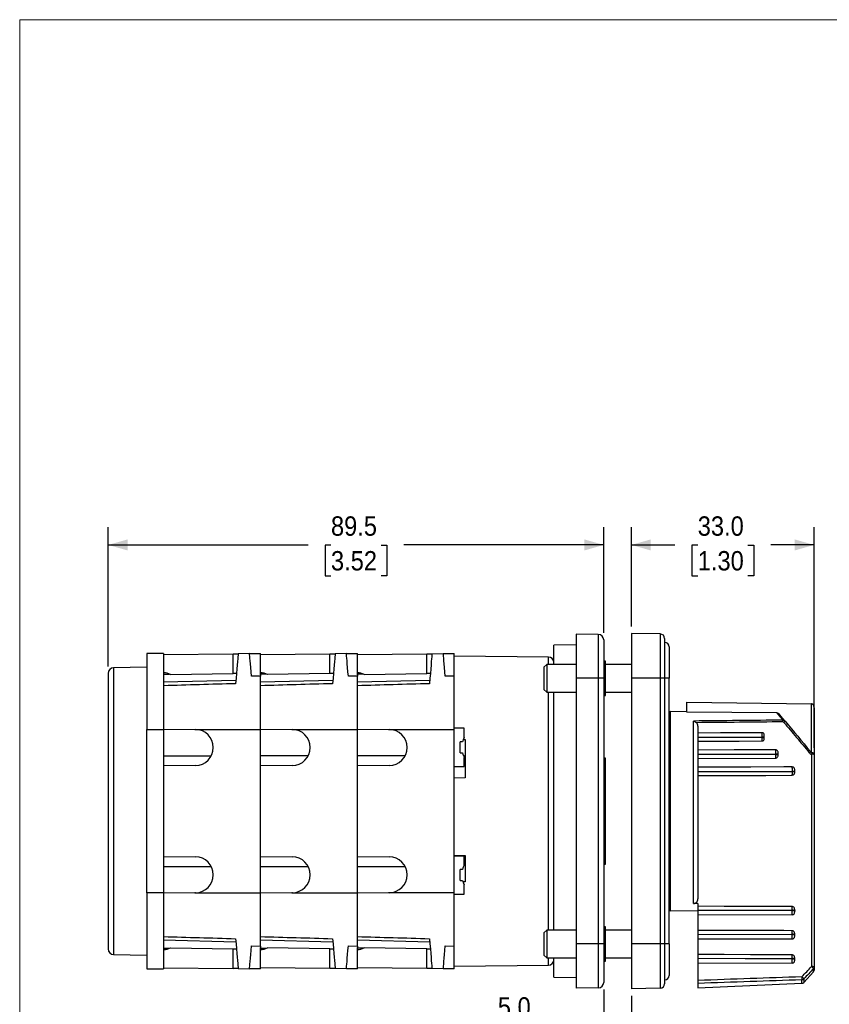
# Model space of a CAD drawing. Header units: millimetres. Extents: x 0 to 432, y 0 to 279.
# Tile 2 of 9: x 0 to 146, y 102 to 279. Entities that reach past the tile are written whole.
import ezdxf

# ---------------------------------------------------------------- set-up
doc = ezdxf.new("R2010")
doc.units = ezdxf.units.MM
doc.linetypes.add('SLD-Solid', pattern=[0])
doc.layers.add('DIMENSIONS', color=140, linetype='SLD-Solid', lineweight=25)
doc.layers.add('SLD-DEFPOINTS', color=7, linetype='Continuous')
doc.styles.add('SLDTEXTSTYLE0', font='GOTHIC.TTF', dxfattribs={"width": 0.913})
doc.dimstyles.new('SLDDIMSTYLE0', dxfattribs={"dimtxt": 3.5, "dimasz": 3.5, "dimexe": 0, "dimexo": 0.0625, "dimgap": 0.875, "dimtad": 0, "dimtih": 1, "dimtoh": 1, "dimdec": 1, "dimrnd": 1e-09, "dimzin": 4, "dimdsep": 46, "dimtxsty": 'SLDTEXTSTYLE0', "dimsah": 1, "dimcen": 0.09, "dimadec": 0, "dimazin": 1, "dimtfac": 1, "dimtdec": 1, "dimtofl": 0, "dimtmove": 0, "dimatfit": 3, "dimfxl": 0, "dimfrac": 2, "dimtolj": 1, "dimtzin": 12, "dimarcsym": 0})
doc.dimstyles.new('SLDDIMSTYLE3', dxfattribs={"dimtxt": 3.5, "dimasz": 3.5, "dimexe": 0, "dimexo": 0.0625, "dimgap": 0.875, "dimtad": 0, "dimtih": 1, "dimtoh": 1, "dimdec": 1, "dimrnd": 1e-09, "dimzin": 12, "dimdsep": 46, "dimtxsty": 'SLDTEXTSTYLE0', "dimsah": 1, "dimcen": 0.09, "dimadec": 0, "dimazin": 3, "dimtfac": 1, "dimtdec": 1, "dimtofl": 0, "dimtmove": 0, "dimatfit": 3, "dimfxl": 0, "dimfrac": 2, "dimtolj": 1, "dimtzin": 12, "dimarcsym": 0})
doc.dimstyles.new('SLDDIMSTYLE4', dxfattribs={"dimtxt": 3.5, "dimasz": 3.5, "dimexe": 0, "dimexo": 0.0625, "dimgap": 0.875, "dimtad": 0, "dimtih": 1, "dimtoh": 1, "dimdec": 1, "dimrnd": 1e-09, "dimzin": 4, "dimdsep": 46, "dimtxsty": 'SLDTEXTSTYLE0', "dimsah": 1, "dimcen": 0.09, "dimadec": 0, "dimazin": 1, "dimtfac": 1, "dimtdec": 1, "dimtmove": 0, "dimatfit": 0, "dimfxl": 0, "dimfrac": 2, "dimtolj": 1, "dimtzin": 12, "dimarcsym": 0})

# ---------------------------------------------------------------- blocks, each defined once
blk = doc.blocks.new('Block2')
at = {"color": 7, "linetype": 'SLD-Solid', "lineweight": 18}
for q in [(431.8, 279.4), (0, 0)]:
    blk.add_line((0, 279.4), q, dxfattribs=at)
blk = doc.blocks.new('_D_4')
at = {"layer": 'DIMENSIONS'}
for p, q in [((15.99, 162.56), (15.99, 187.68)), ((105.49, 168.6), (105.49, 187.68)), ((15.99, 184.5), (52.08, 184.5)), ((56.22, 184.48), (55.15, 184.48)), ((55.15, 184.48), (55.15, 178.92)), ((65.27, 184.48), (66.33, 184.48)), ((66.33, 184.48), (66.33, 178.92)), ((105.49, 184.5), (69.4, 184.5)), ((55.15, 178.92), (56.22, 178.92)), ((66.33, 178.92), (65.27, 178.92))]:
    blk.add_line(p, q, dxfattribs=at)
for points in [[(15.99, 184.5), (19.49, 183.5), (19.49, 185.5)], [(105.49, 184.5), (101.99, 185.5), (101.99, 183.5)]]:
    blk.add_solid(points, dxfattribs=at)
at = {"layer": 'DIMENSIONS', "char_height": 3.5, "attachment_point": 1, "style": 'SLDTEXTSTYLE0'}
for s, insert in [('89.5', (56.22, 189.66)), ('3.52', (56.22, 183.39))]:
    blk.add_mtext(s, dxfattribs=dict(at, insert=insert))
blk = doc.blocks.new('_D_5')
at = {"layer": 'DIMENSIONS'}
for p, q in [((110.49, 169.77), (110.49, 187.68)), ((143.49, 147.86), (143.49, 187.68)), ((110.49, 184.5), (118.33, 184.5)), ((122.47, 184.48), (121.4, 184.48)), ((121.4, 184.48), (121.4, 178.92)), ((131.52, 184.48), (132.58, 184.48)), ((132.58, 184.48), (132.58, 178.92)), ((143.49, 184.5), (135.65, 184.5)), ((121.4, 178.92), (122.47, 178.92)), ((132.58, 178.92), (131.52, 178.92))]:
    blk.add_line(p, q, dxfattribs=at)
for points in [[(110.49, 184.5), (113.99, 183.5), (113.99, 185.5)], [(143.49, 184.5), (139.99, 185.5), (139.99, 183.5)]]:
    blk.add_solid(points, dxfattribs=at)
at = {"layer": 'DIMENSIONS', "char_height": 3.5, "attachment_point": 1, "style": 'SLDTEXTSTYLE0'}
for s, insert in [('33.0', (122.47, 189.66)), ('1.30', (122.47, 183.39))]:
    blk.add_mtext(s, dxfattribs=dict(at, insert=insert))
blk = doc.blocks.new('_D_6')
at = {"layer": 'DIMENSIONS'}
for p, q in [((105.49, 104.2), (105.49, 91.12)), ((110.49, 103.02), (110.49, 91.12)), ((85.07, 97.59), (84, 97.59)), ((84, 97.59), (84, 92.03)), ((94.12, 97.59), (95.19, 97.59)), ((95.19, 97.59), (95.19, 92.03)), ((105.49, 94.29), (96.96, 94.29)), ((110.49, 94.29), (117.49, 94.29)), ((84, 92.03), (85.07, 92.03)), ((95.19, 92.03), (94.12, 92.03))]:
    blk.add_line(p, q, dxfattribs=at)
for points in [[(105.49, 94.29), (101.99, 95.29), (101.99, 93.29)], [(110.49, 94.29), (113.99, 93.29), (113.99, 95.29)]]:
    blk.add_solid(points, dxfattribs=at)
at = {"layer": 'DIMENSIONS', "char_height": 3.5, "attachment_point": 1, "style": 'SLDTEXTSTYLE0'}
for s, insert in [('5.0', (86.36, 102.77)), ('0.20', (85.07, 96.5)), ('MAX', (84.3, 90.24))]:
    blk.add_mtext(s, dxfattribs=dict(at, insert=insert))

msp = doc.modelspace()

# ---------------------------------------------------------------- linework, layer by layer
at = {"color": 7, "linetype": 'SLD-Solid', "lineweight": 18}
for p, q in [((0, 0), (0, 279.4)), ((0, 279.4), (431.8, 279.4))]:
    msp.add_line(p, q, dxfattribs=at)
for p, q in [((100.49, 168.4), (100.49, 160.4)), ((104.51, 168.33), (100.49, 168.4)), ((104.51, 168.33), (104.51, 160.4)), ((115.71, 168.41), (110.49, 168.5)), ((110.49, 168.5), (110.49, 160.4)), ((115.71, 168.41), (115.71, 160.4)), ((100.49, 166.47), (96.49, 166.4)), ((96.49, 162.9), (96.49, 166.4)), ((22.99, 164.9), (22.99, 151.15)), ((25.99, 164.9), (22.99, 164.9)), ((25.99, 164.9), (25.99, 151.15)), ((25.99, 164.7), (38.54, 164.81)), ((38.54, 164.81), (39.48, 164.83)), ((38.54, 161.25), (38.54, 164.81)), ((41.5, 164.86), (39.48, 164.83)), ((41.5, 164.86), (43.49, 164.9)), ((43.49, 161.03), (43.49, 164.9)), ((43.49, 164.7), (56.04, 164.81)), ((56.04, 164.81), (56.98, 164.83)), ((56.04, 161.25), (56.04, 164.81)), ((59, 164.86), (56.98, 164.83)), ((59, 164.86), (60.99, 164.9)), ((60.99, 161.03), (60.99, 164.9)), ((60.99, 164.7), (73.54, 164.81)), ((73.54, 164.81), (74.48, 164.83)), ((73.54, 161.25), (73.54, 164.81)), ((74.48, 164.83), (76.5, 164.86)), ((76.5, 164.86), (78.49, 164.9)), ((78.49, 160.77), (78.49, 164.9)), ((95.5, 164.25), (78.49, 164.4)), ((95.5, 162.9), (95.5, 164.25)), ((22.99, 162.4), (16.97, 162.29)), ((16.97, 162.29), (16.97, 110.5)), ((95.19, 162.9), (94.69, 162.4)), ((94.69, 162.4), (94.69, 160.4)), ((100.49, 162.9), (95.19, 162.9)), ((95.19, 162.9), (95.19, 157.9)), ((105.79, 163.5), (105.49, 163.5)), ((105.79, 157.3), (105.79, 163.5)), ((110.49, 162.9), (105.79, 162.9)), ((25.99, 161.14), (27.07, 161.16)), ((27.24, 161.07), (38.54, 161.25)), ((39.16, 161.26), (38.54, 161.25)), ((43.49, 160.77), (41.86, 160.76)), ((44.57, 161.16), (43.49, 161.14)), ((43.49, 161.03), (43.49, 160.77)), ((43.49, 151.15), (43.49, 160.77)), ((56.04, 161.25), (44.74, 161.07)), ((56.66, 161.26), (56.04, 161.25)), ((60.99, 160.77), (59.36, 160.76)), ((62.07, 161.16), (60.99, 161.14)), ((60.99, 161.03), (60.99, 160.77)), ((60.99, 151.15), (60.99, 160.77)), ((62.24, 161.07), (73.54, 161.25)), ((74.16, 161.26), (73.54, 161.25)), ((78.49, 160.77), (76.86, 160.76)), ((78.49, 151.15), (78.49, 160.77)), ((94.69, 160.4), (94.69, 158.4)), ((104.51, 160.4), (100.49, 160.4)), ((100.49, 160.4), (100.49, 112.4)), ((104.51, 160.4), (104.51, 112.4)), ((105.49, 160.4), (104.51, 160.4)), ((105.49, 160.4), (105.49, 112.4)), ((115.71, 160.4), (110.49, 160.4)), ((110.49, 160.4), (110.49, 112.4)), ((115.71, 160.4), (115.71, 112.4)), ((116.49, 160.4), (115.71, 160.4)), ((117.29, 160.4), (116.49, 160.4)), ((116.49, 160.4), (116.49, 112.4)), ((117.29, 112.4), (117.29, 160.4)), ((39.05, 160.03), (25.99, 159.68)), ((56.55, 160.03), (43.49, 159.68)), ((74.05, 160.03), (60.99, 159.68)), ((94.69, 158.4), (95.19, 157.9)), ((95.19, 157.9), (100.49, 157.9)), ((95.5, 114.9), (95.5, 157.9)), ((96.49, 114.9), (96.49, 157.9)), ((105.49, 157.29), (105.79, 157.3)), ((105.79, 157.9), (110.49, 157.9)), ((120.49, 154.3), (120.49, 156.1)), ((120.49, 156.1), (143, 155.81)), ((143, 146.99), (143, 155.81)), ((120.49, 154.37), (117.49, 154.4)), ((117.49, 154.4), (117.49, 118.4)), ((136.75, 154.17), (120.49, 154.3)), ((80.29, 151.37), (78.49, 151.38)), ((80.29, 149.73), (80.29, 151.37)), ((121.7, 119.69), (121.7, 152.68)), ((22.99, 151.15), (25.99, 151.15)), ((22.99, 121.65), (22.99, 151.15)), ((25.99, 151.2), (31.63, 151.15)), ((25.99, 151.15), (25.99, 121.65)), ((31.63, 151.15), (43.49, 151.15)), ((31.63, 151.15), (31.75, 151.15)), ((43.49, 151.2), (49.13, 151.15)), ((43.49, 121.65), (43.49, 151.15)), ((49.13, 151.15), (60.99, 151.15)), ((49.13, 151.15), (49.25, 151.15)), ((60.99, 151.2), (66.63, 151.15)), ((60.99, 121.65), (60.99, 151.15)), ((66.63, 151.15), (78.49, 151.15)), ((66.63, 151.15), (66.75, 151.15)), ((78.49, 121.65), (78.49, 151.15)), ((122.49, 149.78), (134.11, 149.84)), ((134.11, 149.69), (122.49, 149.63)), ((134.11, 149.69), (134.11, 149.84)), ((134.49, 149.74), (134.49, 149.89)), ((80.01, 148.92), (79.54, 148.92)), ((79.54, 146.92), (79.54, 148.92)), ((80.17, 149.37), (80.49, 149.36)), ((80.49, 149.36), (80.49, 142.4)), ((25.99, 146.4), (34.6, 146.4)), ((52.1, 146.4), (43.49, 146.4)), ((69.6, 146.4), (60.99, 146.4)), ((79.54, 146.92), (80.01, 146.91)), ((80.29, 144.47), (80.29, 146.11)), ((105.79, 145.95), (105.49, 145.95)), ((105.79, 144.9), (105.79, 145.95)), ((122.49, 146.68), (136.56, 146.75)), ((136.56, 146.61), (122.49, 146.55)), ((122.49, 145.92), (136.55, 145.99)), ((136.56, 146.61), (136.56, 146.75)), ((136.99, 146.66), (136.99, 146.79)), ((143.01, 146.64), (143.01, 108.33)), ((31.75, 144.65), (25.99, 144.6)), ((49.25, 144.65), (43.49, 144.6)), ((66.75, 144.65), (60.99, 144.6)), ((78.49, 144.45), (80.29, 144.47)), ((105.79, 144.9), (105.49, 144.9)), ((105.79, 131.95), (105.79, 144.9)), ((80.49, 142.4), (78.49, 142.38)), ((122.49, 143.58), (139.56, 143.65)), ((139.56, 143.53), (122.49, 143.47)), ((139.56, 143.53), (139.56, 143.65)), ((139.99, 143.57), (139.99, 143.69)), ((105.79, 131.95), (105.49, 131.95)), ((105.79, 126.85), (105.79, 131.95)), ((25.99, 128.2), (31.75, 128.15)), ((43.49, 128.2), (49.25, 128.15)), ((60.99, 128.2), (66.75, 128.15)), ((78.49, 128.38), (80.49, 128.36)), ((78.49, 128.34), (80.29, 128.33)), ((80.29, 126.69), (80.29, 128.33)), ((80.29, 128.18), (80.49, 128.18)), ((80.49, 128.36), (80.49, 123.63)), ((25.99, 126.4), (34.6, 126.4)), ((43.49, 126.4), (52.1, 126.4)), ((60.99, 126.4), (69.6, 126.4)), ((105.49, 126.84), (105.79, 126.85)), ((80.01, 125.88), (79.54, 125.88)), ((79.54, 123.88), (79.54, 125.88)), ((79.54, 123.88), (80.01, 123.88)), ((80.49, 123.63), (80.1, 123.62)), ((80.29, 121.43), (80.29, 123.07)), ((25.99, 121.65), (22.99, 121.65)), ((22.99, 121.65), (22.99, 107.9)), ((31.63, 121.65), (25.99, 121.6)), ((25.99, 121.65), (25.99, 107.9)), ((31.63, 121.65), (43.49, 121.65)), ((31.75, 121.65), (31.63, 121.65)), ((43.49, 112.03), (43.49, 121.65)), ((49.13, 121.65), (43.49, 121.6)), ((49.13, 121.65), (60.99, 121.65)), ((49.25, 121.65), (49.13, 121.65)), ((60.99, 112.03), (60.99, 121.65)), ((66.63, 121.65), (60.99, 121.6)), ((78.49, 121.65), (66.63, 121.65)), ((66.75, 121.65), (66.63, 121.65)), ((78.49, 112.03), (78.49, 121.65)), ((78.49, 121.41), (80.29, 121.43)), ((122.49, 119.69), (121.7, 119.69)), ((122.49, 119.69), (122.49, 119.21)), ((117.49, 118.4), (122.49, 118.44)), ((122.49, 118.54), (139.51, 118.5)), ((122.49, 118.54), (122.49, 118.44)), ((139.51, 118.4), (122.49, 118.44)), ((122.49, 117.71), (122.49, 114.86)), ((122.49, 117.71), (139.5, 117.67)), ((139.51, 118.4), (139.51, 118.5)), ((139.99, 118.47), (139.99, 118.38)), ((95.19, 114.9), (94.69, 114.4)), ((94.69, 114.4), (94.69, 112.4)), ((100.49, 114.9), (95.19, 114.9)), ((95.19, 114.9), (95.19, 109.9)), ((105.79, 115.5), (105.49, 115.5)), ((105.79, 109.3), (105.79, 115.5)), ((110.49, 114.9), (105.79, 114.9)), ((122.49, 114.19), (139.51, 114.14)), ((122.49, 114.19), (122.49, 114.1)), ((139.51, 114.05), (122.49, 114.1)), ((139.51, 114.05), (139.51, 114.14)), ((139.99, 114.01), (139.99, 114.1)), ((25.99, 113.12), (39.05, 112.77)), ((43.49, 113.12), (56.55, 112.77)), ((60.99, 113.12), (74.05, 112.77)), ((94.69, 112.4), (94.69, 110.4)), ((104.51, 112.4), (100.49, 112.4)), ((100.49, 112.4), (100.49, 104.4)), ((104.51, 112.4), (104.51, 104.47)), ((105.49, 112.4), (104.51, 112.4)), ((115.71, 112.4), (110.49, 112.4)), ((110.49, 112.4), (110.49, 104.29)), ((115.71, 112.4), (115.71, 104.39)), ((116.49, 112.4), (115.71, 112.4)), ((117.29, 112.4), (116.49, 112.4)), ((122.49, 113.36), (122.49, 110.5)), ((122.49, 113.36), (139.5, 113.31)), ((16.97, 110.5), (22.99, 110.4)), ((25.99, 111.66), (27.07, 111.64)), ((27.24, 111.73), (38.54, 111.54)), ((38.54, 111.54), (39.16, 111.53)), ((38.54, 107.99), (38.54, 111.54)), ((41.86, 112.04), (43.49, 112.03)), ((43.49, 112.03), (43.49, 111.77)), ((43.49, 107.9), (43.49, 111.77)), ((43.49, 111.66), (44.57, 111.64)), ((56.04, 111.54), (44.74, 111.73)), ((56.04, 111.54), (56.66, 111.53)), ((56.04, 107.99), (56.04, 111.54)), ((59.36, 112.04), (60.99, 112.03)), ((60.99, 112.03), (60.99, 111.77)), ((60.99, 107.9), (60.99, 111.77)), ((62.07, 111.64), (60.99, 111.66)), ((73.54, 111.54), (62.24, 111.73)), ((73.54, 111.54), (74.16, 111.53)), ((73.54, 107.99), (73.54, 111.54)), ((76.86, 112.04), (78.49, 112.03)), ((78.49, 107.9), (78.49, 112.03)), ((94.69, 110.4), (95.19, 109.9)), ((78.49, 108.4), (95.5, 108.55)), ((95.19, 109.9), (100.49, 109.9)), ((95.5, 108.55), (95.5, 109.9)), ((96.49, 106.4), (96.49, 109.9)), ((105.49, 109.29), (105.79, 109.3)), ((105.79, 109.9), (110.49, 109.9)), ((122.49, 109.84), (139.51, 109.78)), ((122.49, 109.84), (122.49, 109.75)), ((139.51, 109.68), (122.49, 109.75)), ((122.49, 109), (122.49, 105.81)), ((122.49, 109), (139.5, 108.94)), ((139.51, 109.68), (139.51, 109.78)), ((139.99, 109.64), (139.99, 109.73)), ((22.99, 107.9), (25.99, 107.9)), ((25.99, 108.09), (38.54, 107.99)), ((39.48, 107.97), (38.54, 107.99)), ((39.48, 107.97), (41.5, 107.93)), ((43.49, 107.9), (41.5, 107.93)), ((56.04, 107.99), (43.49, 108.09)), ((56.98, 107.97), (56.04, 107.99)), ((59, 107.93), (56.98, 107.97)), ((60.99, 107.9), (59, 107.93)), ((73.54, 107.99), (60.99, 108.09)), ((74.48, 107.97), (73.54, 107.99)), ((76.5, 107.93), (74.48, 107.97)), ((78.49, 107.9), (76.5, 107.93)), ((141.63, 105.46), (143.36, 107.35)), ((143.36, 107.35), (143.36, 107.96)), ((96.49, 106.4), (100.49, 106.33)), ((122.49, 104.48), (141.29, 105.3)), ((122.49, 105.28), (122.49, 104.48)), ((141.29, 105.3), (141.29, 105.92)), ((141.63, 106.08), (141.63, 105.46)), ((104.51, 104.47), (100.49, 104.4)), ((115.71, 104.39), (110.49, 104.29))]:
    msp.add_line(p, q)
at = {"flags": 128}
for points in [[(39.48, 164.83), (39.47, 164.77), (39.46, 164.6), (39.43, 164.31), (39.4, 163.91), (39.35, 163.41), (39.3, 162.8), (39.24, 162.09), (39.17, 161.29), (39.09, 160.4), (39, 159.43)], [(41.86, 160.76), (41.79, 161.59), (41.72, 162.33), (41.67, 162.99), (41.62, 163.55), (41.58, 164.02), (41.54, 164.39), (41.52, 164.65), (41.51, 164.81), (41.5, 164.86)], [(56.98, 164.83), (56.97, 164.77), (56.96, 164.6), (56.93, 164.31), (56.9, 163.91), (56.85, 163.41), (56.8, 162.8), (56.74, 162.09), (56.67, 161.29), (56.59, 160.4), (56.5, 159.43)], [(59.36, 160.76), (59.29, 161.59), (59.22, 162.33), (59.17, 162.99), (59.12, 163.55), (59.08, 164.02), (59.04, 164.39), (59.02, 164.65), (59.01, 164.81), (59, 164.86)], [(74.48, 164.83), (74.47, 164.77), (74.46, 164.6), (74.43, 164.31), (74.4, 163.91), (74.35, 163.41), (74.3, 162.8), (74.24, 162.09), (74.17, 161.29), (74.09, 160.4), (74, 159.43)], [(76.86, 160.76), (76.79, 161.59), (76.72, 162.33), (76.67, 162.99), (76.62, 163.55), (76.58, 164.02), (76.54, 164.39), (76.52, 164.65), (76.51, 164.81), (76.5, 164.86)], [(134.1, 150.57), (132.6, 150.56), (129.6, 150.55), (126.61, 150.53), (122.49, 150.51)], [(122.49, 149.02), (123.99, 149.03), (126.99, 149.04), (129.98, 149.06), (134.1, 149.08)], [(136.55, 147.48), (135.05, 147.47), (129.06, 147.45), (122.49, 147.42)], [(143, 146.99), (143.09, 146.99), (143.19, 146.97), (143.27, 146.95), (143.35, 146.92), (143.41, 146.89), (143.45, 146.85), (143.48, 146.81), (143.49, 146.76)], [(139.55, 144.38), (138.05, 144.38), (132.06, 144.35), (127.27, 144.34), (122.49, 144.32)], [(122.49, 142.82), (123.99, 142.83), (129.98, 142.85), (134.77, 142.87), (139.55, 142.89)], [(139.5, 119.17), (138, 119.17), (132.01, 119.19), (127.25, 119.2), (122.49, 119.21)], [(139.5, 114.8), (138, 114.81), (132.01, 114.83), (127.25, 114.84), (122.49, 114.86)], [(39, 113.36), (39.09, 112.4), (39.17, 111.51), (39.24, 110.71), (39.3, 110), (39.35, 109.39), (39.4, 108.89), (39.43, 108.49), (39.46, 108.2), (39.47, 108.03), (39.48, 107.97)], [(56.5, 113.36), (56.59, 112.4), (56.67, 111.51), (56.74, 110.71), (56.8, 110), (56.85, 109.39), (56.9, 108.89), (56.93, 108.49), (56.96, 108.2), (56.97, 108.03), (56.98, 107.97)], [(74, 113.36), (74.09, 112.4), (74.17, 111.51), (74.24, 110.71), (74.3, 110), (74.35, 109.39), (74.4, 108.89), (74.43, 108.49), (74.46, 108.2), (74.47, 108.03), (74.48, 107.97)], [(41.5, 107.93), (41.51, 107.99), (41.52, 108.15), (41.54, 108.41), (41.58, 108.78), (41.62, 109.25), (41.67, 109.81), (41.72, 110.47), (41.79, 111.21), (41.86, 112.04)], [(59, 107.93), (59.01, 107.99), (59.02, 108.15), (59.04, 108.41), (59.08, 108.78), (59.12, 109.25), (59.17, 109.81), (59.22, 110.47), (59.29, 111.21), (59.36, 112.04)], [(76.5, 107.93), (76.51, 107.99), (76.52, 108.15), (76.54, 108.41), (76.58, 108.78), (76.62, 109.25), (76.67, 109.81), (76.72, 110.47), (76.79, 111.21), (76.86, 112.04)], [(139.5, 110.43), (138, 110.44), (132.01, 110.46), (127.25, 110.48), (122.49, 110.5)]]:
    msp.add_lwpolyline(points, dxfattribs=at)
for centre, radius, start, end in [((104.49, 167.33), 1, 0, 89), ((115.69, 167.61), 0.8, 360, 89), ((116.49, 166.1), 0.8, 0, 90), ((95.49, 163.25), 1, 0, 89.5), ((16.99, 161.29), 1, 91, 180), ((25.99, 158.9), 2.5, 60.1007, 90), ((43.49, 158.9), 2.5, 60.1007, 90), ((60.99, 158.9), 2.5, 60.1007, 90), ((117.49, 154.2), 0.2, 90, 180), ((134.02, 152.55), 3.83, 359.6264, 4.256), ((137.61, 153.06), 0.742, 303.8655, 328.1584), ((31.72, 147.9), 3.25, 270.5, 89.5), ((49.22, 147.9), 3.25, 270.5, 89.5), ((66.72, 147.9), 3.25, 270.5, 89.5), ((84.19, 147.92), 4.3, 155.0908, 166.4962), ((134.2, 150.65), 0.815, 263.5698, 290.9406), ((134.2, 150.5), 0.815, 263.5698, 290.9406), ((84.19, 147.92), 4.3, 193.5038, 204.9092), ((136.66, 147.8), 1.05, 264.3846, 288.0783), ((136.66, 147.66), 1.05, 264.3846, 288.0783), ((142.13, 147.67), 0.864, 304.8431, 325.317), ((139.66, 144.89), 1.25, 265.2452, 285.159), ((139.66, 144.78), 1.25, 265.2452, 285.159), ((31.72, 124.9), 3.25, 270.5, 89.5), ((49.22, 124.9), 3.25, 270.5, 89.5), ((66.72, 124.9), 3.25, 270.5, 89.5), ((84.19, 124.88), 4.3, 155.0908, 166.4962), ((84.19, 124.88), 4.3, 193.5038, 204.9092), ((117.49, 118.6), 0.2, 180, 270), ((139.63, 116.23), 2.27, 80.8208, 92.9208), ((139.63, 116.13), 2.27, 80.8205, 92.9207), ((139.63, 112.43), 1.72, 77.8103, 93.854), ((139.63, 112.33), 1.72, 77.8105, 93.8542), ((16.99, 111.5), 1, 180, 269), ((25.99, 113.9), 2.5, 270, 299.8993), ((43.49, 113.9), 2.5, 270, 299.8993), ((60.99, 113.9), 2.5, 270, 299.8993), ((95.49, 109.55), 1, 270.5, 0), ((139.63, 108.39), 1.39, 74.8411, 94.7549), ((139.63, 108.3), 1.39, 74.8411, 94.7549), ((143.13, 106.92), 1.42, 75.1591, 94.66), ((143.01, 108.29), 0.484, 316.7619, 359.9086), ((142.99, 107.68), 0.5, 317.5, 0), ((104.49, 105.47), 1, 271, 0), ((115.69, 105.19), 0.8, 271, 0), ((116.49, 106.7), 0.8, 270, 0), ((141.27, 106.43), 0.504, 272.341, 316.774), ((141.26, 105.8), 0.5, 272.5, 317.5)]:
    msp.add_arc(centre, radius, start, end)
for centre, start_param, end_param in [((-2761.31, 136.4), 0.380907, 0.381169), ((-2772.77, 136.4), 5.912297, 5.912477)]:
    msp.add_ellipse(centre, major_axis=(3061.2, 0), ratio=0.008727, start_param=start_param, end_param=end_param)
for points, knots in [([(105.49, 167.33), (105.49, 167.33), (105.49, 167.33), (105.49, 167.31), (105.49, 167.29), (105.49, 167.26), (105.49, 167.19), (105.49, 167.07), (105.49, 166.85), (105.49, 166.56), (105.49, 166.09), (105.49, 165.33), (105.49, 164.41), (105.49, 163.59), (105.49, 162.96), (105.49, 162.32), (105.49, 161.74), (105.49, 161.24), (105.49, 160.82), (105.49, 160.54), (105.49, 160.4)], [0, 0, 0, 0, 0.023336, 0.04663, 0.069912, 0.093213, 0.116565, 0.178304, 0.240092, 0.304406, 0.368768, 0.500006, 0.631244, 0.695557, 0.759919, 0.821659, 0.883446, 0.922311, 0.961114, 1, 1, 1, 1]), ([(116.49, 167.61), (116.49, 167.61), (116.49, 167.61), (116.49, 167.6), (116.49, 167.57), (116.49, 167.54), (116.49, 167.47), (116.49, 167.34), (116.49, 167.11), (116.49, 166.82), (116.49, 166.32), (116.49, 165.54), (116.49, 164.57), (116.49, 163.72), (116.49, 163.07), (116.49, 162.4), (116.49, 161.8), (116.49, 161.28), (116.49, 160.84), (116.49, 160.55), (116.49, 160.4)], [0, 0, 0, 0, 0.023337, 0.04663, 0.069912, 0.093213, 0.116565, 0.178305, 0.240092, 0.304407, 0.368768, 0.500006, 0.631244, 0.695558, 0.759919, 0.82166, 0.883446, 0.922311, 0.961114, 1, 1, 1, 1]), ([(117.29, 166.1), (117.29, 166.1), (117.29, 165.5), (117.29, 163.36), (117.29, 161.91), (117.29, 160.4)], [0, 0, 0, 0, 0.5, 0.5, 1, 1, 1, 1]), ([(15.99, 161.29), (15.99, 161.29), (15.99, 158.67), (15.99, 149.33), (15.99, 143), (15.99, 129.8), (15.99, 123.46), (15.99, 114.13), (15.99, 111.5), (15.99, 111.5)], [0, 0, 0, 0, 0.25, 0.25, 0.5, 0.5, 0.75, 0.75, 1, 1, 1, 1]), ([(39, 159.43), (36.82, 159.37), (32.48, 159.25), (28.15, 159.12), (25.99, 159.06)], [0, 0, 0, 0, 0.503052, 1, 1, 1, 1]), ([(56.5, 159.43), (54.32, 159.37), (49.98, 159.25), (45.65, 159.12), (43.49, 159.06)], [0, 0, 0, 0, 0.503052, 1, 1, 1, 1]), ([(74, 159.43), (71.82, 159.37), (67.48, 159.25), (63.15, 159.12), (60.99, 159.06)], [0, 0, 0, 0, 0.503052, 1, 1, 1, 1]), ([(143.49, 155.06), (143.49, 155.1), (143.49, 155.16), (143.48, 155.24), (143.45, 155.37), (143.4, 155.51), (143.31, 155.64), (143.23, 155.72), (143.15, 155.77), (143.07, 155.8), (143.02, 155.81), (143, 155.81)], [0, 0, 0, 0, 0.099498, 0.182895, 0.25016, 0.499047, 0.63229, 0.749393, 0.837536, 0.920411, 1, 1, 1, 1]), ([(143.49, 155.06), (143.49, 154.91), (143.49, 154.59), (143.49, 154.11), (143.49, 153.62), (143.49, 153.13), (143.49, 152.63), (143.49, 152.13), (143.49, 151.62), (143.49, 150.92), (143.49, 150.05), (143.49, 148.97), (143.49, 147.88), (143.49, 147.14), (143.49, 146.76)], [0, 0, 0, 0, 0.062551, 0.125056, 0.18753, 0.24999, 0.312452, 0.374931, 0.437445, 0.500008, 0.62506, 0.74999, 0.874927, 1, 1, 1, 1]), ([(136.75, 154.17), (136.76, 154.16), (136.78, 154.13), (136.82, 154.09), (136.86, 154.04), (136.9, 153.98), (136.96, 153.92), (137.02, 153.84), (137.08, 153.76), (137.16, 153.67), (137.23, 153.58), (137.32, 153.47), (137.41, 153.36), (137.51, 153.24), (137.61, 153.11), (137.72, 152.98), (137.8, 152.88), (137.84, 152.84)], [0, 0, 0, 0, 0.064677, 0.129563, 0.194676, 0.260034, 0.325655, 0.391555, 0.457752, 0.524263, 0.591105, 0.658294, 0.725846, 0.793777, 0.862103, 0.930839, 1, 1, 1, 1]), ([(136.75, 154.17), (136.84, 154.17), (136.91, 154.14), (137.05, 154.07), (137.1, 154.03), (137.15, 153.97)], [0, 0, 0, 0, 0.5, 0.5, 1, 1, 1, 1]), ([(121.7, 152.68), (121.72, 152.67), (121.76, 152.66), (121.84, 152.63), (121.91, 152.6), (121.99, 152.56), (122.07, 152.51), (122.16, 152.44), (122.2, 152.4), (122.23, 152.38)], [0, 0, 0, 0, 0.107582, 0.250135, 0.401818, 0.499899, 0.694317, 0.861213, 1, 1, 1, 1]), ([(122.49, 151.76), (122.49, 151.87), (122.47, 151.99), (122.38, 152.2), (122.31, 152.3), (122.23, 152.38)], [0, 0, 0, 0, 0.5, 0.5, 1, 1, 1, 1]), ([(122.49, 151.76), (122.49, 150.28), (122.49, 147.99), (122.49, 142.33), (122.49, 139.07), (122.49, 132.49), (122.49, 129.3), (122.49, 123.89), (122.49, 121.78), (122.49, 120.53)], [0, 0, 0, 0, 0.25, 0.25, 0.5, 0.5, 0.75, 0.75, 1, 1, 1, 1]), ([(137.84, 152.84), (137.86, 152.84), (137.91, 152.84), (137.99, 152.83), (138.07, 152.8), (138.16, 152.75), (138.21, 152.7), (138.24, 152.67)], [0, 0, 0, 0, 0.150256, 0.317353, 0.500158, 0.753198, 1, 1, 1, 1]), ([(138.02, 152.44), (138.4, 152), (139.16, 151.09), (140.3, 149.73), (141.46, 148.35), (142.23, 147.42), (142.62, 146.96)], [0, 0, 0, 0, 0.245441, 0.493921, 0.74544, 1, 1, 1, 1]), ([(134.11, 149.84), (134.11, 149.87), (134.11, 149.93), (134.11, 150.02), (134.11, 150.12), (134.11, 150.22), (134.11, 150.32), (134.1, 150.42), (134.1, 150.51), (134.1, 150.55), (134.1, 150.57)], [0, 0, 0, 0, 0.100339, 0.209313, 0.326604, 0.45153, 0.582997, 0.719504, 0.859198, 1, 1, 1, 1]), ([(134.49, 150.06), (134.49, 150.12), (134.49, 150.18), (134.46, 150.3), (134.44, 150.36), (134.37, 150.46), (134.33, 150.5), (134.22, 150.56), (134.16, 150.57), (134.1, 150.57)], [0, 0, 0, 0, 0.25, 0.25, 0.5, 0.5, 0.75, 0.75, 1, 1, 1, 1]), ([(134.1, 149.08), (134.1, 149.13), (134.1, 149.21), (134.11, 149.42), (134.11, 149.55), (134.11, 149.69)], [0, 0, 0, 0, 0.5, 0.5, 1, 1, 1, 1]), ([(134.1, 149.08), (134.22, 149.08), (134.34, 149.15), (134.44, 149.3), (134.46, 149.36), (134.49, 149.48), (134.49, 149.54), (134.49, 149.6)], [0, 0, 0, 0, 0.5, 0.5, 0.75, 0.75, 1, 1, 1, 1]), ([(136.99, 146.89), (136.99, 146.96), (136.99, 147.03), (136.96, 147.16), (136.94, 147.23), (136.86, 147.35), (136.81, 147.4), (136.69, 147.46), (136.62, 147.48), (136.55, 147.48)], [0, 0, 0, 0, 0.25, 0.25, 0.5, 0.5, 0.75, 0.75, 1, 1, 1, 1]), ([(136.56, 146.75), (136.56, 146.78), (136.56, 146.84), (136.56, 146.93), (136.56, 147.03), (136.56, 147.13), (136.56, 147.24), (136.55, 147.33), (136.55, 147.42), (136.55, 147.46), (136.55, 147.48)], [0, 0, 0, 0, 0.099022, 0.207077, 0.323881, 0.448755, 0.580571, 0.717744, 0.858298, 1, 1, 1, 1]), ([(136.55, 145.99), (136.55, 146.03), (136.56, 146.12), (136.56, 146.34), (136.56, 146.47), (136.56, 146.61)], [0, 0, 0, 0, 0.5, 0.5, 1, 1, 1, 1]), ([(136.55, 145.99), (136.62, 145.99), (136.69, 146.01), (136.81, 146.07), (136.87, 146.13), (136.94, 146.25), (136.97, 146.31), (136.99, 146.45), (136.99, 146.52), (136.99, 146.59)], [0, 0, 0, 0, 0.25, 0.25, 0.5, 0.5, 0.75, 0.75, 1, 1, 1, 1]), ([(142.62, 146.96), (142.68, 146.89), (142.74, 146.83), (142.87, 146.73), (142.94, 146.68), (143.01, 146.64)], [0, 0, 0, 0, 0.5, 0.5, 1, 1, 1, 1]), ([(143.2, 146.74), (143.19, 146.74), (143.17, 146.72), (143.13, 146.69), (143.08, 146.67), (143.04, 146.65), (143.01, 146.64)], [0, 0, 0, 0, 0.171057, 0.393627, 0.669621, 1, 1, 1, 1]), ([(143.49, 146.59), (143.49, 146.6), (143.49, 146.61), (143.47, 146.63), (143.45, 146.65), (143.41, 146.68), (143.36, 146.7), (143.29, 146.73), (143.23, 146.74), (143.2, 146.74)], [0, 0, 0, 0, 0.125046, 0.250169, 0.375371, 0.500651, 0.674024, 0.840328, 1, 1, 1, 1]), ([(143.49, 146.76), (143.49, 146.73), (143.49, 146.68), (143.49, 146.62), (143.49, 146.59)], [0, 0, 0, 0, 0.502719, 1, 1, 1, 1]), ([(143.49, 146.59), (143.49, 146.08), (143.49, 145.04), (143.49, 143.48), (143.49, 141.93), (143.49, 140.37), (143.49, 138.81), (143.49, 137.25), (143.49, 135.7), (143.49, 134.14), (143.49, 132.58), (143.49, 131.02), (143.49, 129.46), (143.49, 128.42), (143.49, 127.9)], [0, 0, 0, 0, 0.083368, 0.166718, 0.250052, 0.333374, 0.416689, 0.5, 0.583311, 0.666626, 0.749948, 0.833282, 0.916632, 1, 1, 1, 1]), ([(139.99, 143.83), (139.99, 143.89), (139.99, 143.96), (139.96, 144.09), (139.93, 144.15), (139.85, 144.26), (139.8, 144.31), (139.68, 144.37), (139.62, 144.38), (139.55, 144.38)], [0, 0, 0, 0, 0.25, 0.25, 0.5, 0.5, 0.75, 0.75, 1, 1, 1, 1]), ([(139.56, 143.65), (139.56, 143.68), (139.56, 143.74), (139.56, 143.83), (139.56, 143.94), (139.56, 144.04), (139.56, 144.14), (139.55, 144.24), (139.55, 144.32), (139.55, 144.36), (139.55, 144.38)], [0, 0, 0, 0, 0.097923, 0.205206, 0.321597, 0.446424, 0.57853, 0.716263, 0.857541, 1, 1, 1, 1]), ([(139.55, 142.89), (139.55, 142.93), (139.56, 143.02), (139.56, 143.25), (139.56, 143.39), (139.56, 143.53)], [0, 0, 0, 0, 0.5, 0.5, 1, 1, 1, 1]), ([(139.55, 142.89), (139.68, 142.89), (139.81, 142.96), (139.93, 143.12), (139.96, 143.19), (139.99, 143.32), (139.99, 143.38), (139.99, 143.45)], [0, 0, 0, 0, 0.5, 0.5, 0.75, 0.75, 1, 1, 1, 1]), ([(143.49, 127.9), (143.49, 127.4), (143.49, 126.39), (143.49, 124.88), (143.49, 123.37), (143.49, 121.86), (143.49, 120.35), (143.49, 118.84), (143.49, 117.33), (143.49, 115.82), (143.49, 114.31), (143.49, 112.81), (143.49, 111.3), (143.49, 109.79), (143.49, 108.79), (143.49, 108.29)], [0, 0, 0, 0, 0.0769596, 0.1539009, 0.2308273, 0.3077421, 0.3846486, 0.4615501, 0.5384499, 0.6153514, 0.6922579, 0.7691727, 0.8460991, 0.9230404, 1, 1, 1, 1]), ([(121.7, 119.69), (121.81, 119.69), (121.91, 119.71), (122.11, 119.8), (122.2, 119.86), (122.34, 120.02), (122.4, 120.11), (122.47, 120.31), (122.49, 120.42), (122.49, 120.53)], [0, 0, 0, 0, 0.25, 0.25, 0.5, 0.5, 0.75, 0.75, 1, 1, 1, 1]), ([(122.49, 119.21), (122.49, 119.16), (122.49, 119.07), (122.49, 118.83), (122.49, 118.69), (122.49, 118.54)], [0, 0, 0, 0, 0.5, 0.5, 1, 1, 1, 1]), ([(122.49, 118.44), (122.49, 118.29), (122.49, 118.13), (122.49, 117.87), (122.49, 117.77), (122.49, 117.71)], [0, 0, 0, 0, 0.5, 0.5, 1, 1, 1, 1]), ([(139.99, 118.53), (139.99, 118.6), (139.99, 118.68), (139.96, 118.83), (139.93, 118.9), (139.85, 119.03), (139.79, 119.08), (139.65, 119.15), (139.58, 119.17), (139.5, 119.17)], [0, 0, 0, 0, 0.25, 0.25, 0.5, 0.5, 0.75, 0.75, 1, 1, 1, 1]), ([(139.51, 118.5), (139.51, 118.53), (139.51, 118.59), (139.51, 118.68), (139.51, 118.78), (139.51, 118.88), (139.51, 118.97), (139.51, 119.05), (139.5, 119.12), (139.5, 119.16), (139.5, 119.17)], [0, 0, 0, 0, 0.097668, 0.204773, 0.321068, 0.445884, 0.578058, 0.715921, 0.857367, 1, 1, 1, 1]), ([(139.5, 117.67), (139.5, 117.73), (139.51, 117.84), (139.51, 118.09), (139.51, 118.25), (139.51, 118.4)], [0, 0, 0, 0, 0.5, 0.5, 1, 1, 1, 1]), ([(139.5, 117.67), (139.65, 117.67), (139.8, 117.75), (139.93, 117.94), (139.96, 118.01), (139.99, 118.16), (139.99, 118.23), (139.99, 118.31)], [0, 0, 0, 0, 0.5, 0.5, 0.75, 0.75, 1, 1, 1, 1]), ([(139.99, 118.38), (139.99, 118.36), (139.99, 118.34), (139.99, 118.32), (139.99, 118.31)], [0, 0, 0, 0, 0.499992, 1, 1, 1, 1]), ([(122.49, 114.86), (122.49, 114.81), (122.49, 114.72), (122.49, 114.49), (122.49, 114.34), (122.49, 114.19)], [0, 0, 0, 0, 0.5, 0.5, 1, 1, 1, 1]), ([(122.49, 114.1), (122.49, 113.94), (122.49, 113.79), (122.49, 113.53), (122.49, 113.42), (122.49, 113.36)], [0, 0, 0, 0, 0.5, 0.5, 1, 1, 1, 1]), ([(139.99, 114.17), (139.99, 114.25), (139.99, 114.33), (139.96, 114.47), (139.93, 114.54), (139.84, 114.66), (139.78, 114.71), (139.65, 114.79), (139.57, 114.8), (139.5, 114.8)], [0, 0, 0, 0, 0.25, 0.25, 0.5, 0.5, 0.75, 0.75, 1, 1, 1, 1]), ([(139.51, 114.14), (139.51, 114.17), (139.51, 114.23), (139.51, 114.32), (139.51, 114.42), (139.51, 114.52), (139.51, 114.61), (139.51, 114.69), (139.5, 114.76), (139.5, 114.79), (139.5, 114.8)], [0, 0, 0, 0, 0.097303, 0.20415, 0.320307, 0.445106, 0.577376, 0.715426, 0.857114, 1, 1, 1, 1]), ([(139.5, 113.31), (139.5, 113.37), (139.51, 113.47), (139.51, 113.74), (139.51, 113.89), (139.51, 114.05)], [0, 0, 0, 0, 0.5, 0.5, 1, 1, 1, 1]), ([(139.5, 113.31), (139.65, 113.31), (139.79, 113.38), (139.93, 113.56), (139.96, 113.63), (139.99, 113.78), (139.99, 113.86), (139.99, 113.93)], [0, 0, 0, 0, 0.5, 0.5, 0.75, 0.75, 1, 1, 1, 1]), ([(25.99, 113.74), (28.15, 113.67), (32.48, 113.55), (36.82, 113.43), (39, 113.36)], [0, 0, 0, 0, 0.496948, 1, 1, 1, 1]), ([(43.49, 113.74), (45.65, 113.67), (49.98, 113.55), (54.32, 113.43), (56.5, 113.36)], [0, 0, 0, 0, 0.4969479, 1, 1, 1, 1]), ([(60.99, 113.74), (63.15, 113.67), (67.48, 113.55), (71.82, 113.43), (74, 113.36)], [0, 0, 0, 0, 0.496948, 1, 1, 1, 1]), ([(105.49, 112.4), (105.49, 112.31), (105.49, 112.15), (105.49, 111.89), (105.49, 111.64), (105.49, 111.39), (105.49, 111), (105.49, 110.48), (105.49, 109.84), (105.49, 109.21), (105.49, 108.39), (105.49, 107.46), (105.49, 106.71), (105.49, 106.24), (105.49, 105.95), (105.49, 105.73), (105.49, 105.59), (105.49, 105.52), (105.49, 105.48), (105.49, 105.47), (105.49, 105.47)], [0, 0, 0, 0, 0.023336, 0.04663, 0.069912, 0.093213, 0.116565, 0.178304, 0.240092, 0.304406, 0.368768, 0.500006, 0.631244, 0.695557, 0.759919, 0.821659, 0.883446, 0.922311, 0.961114, 1, 1, 1, 1]), ([(116.49, 112.4), (116.49, 112.31), (116.49, 112.13), (116.49, 111.87), (116.49, 111.61), (116.49, 111.35), (116.49, 110.94), (116.49, 110.4), (116.49, 109.73), (116.49, 109.08), (116.49, 108.23), (116.49, 107.26), (116.49, 106.48), (116.49, 105.98), (116.49, 105.68), (116.49, 105.46), (116.49, 105.31), (116.49, 105.23), (116.49, 105.19), (116.49, 105.19), (116.49, 105.19)], [0, 0, 0, 0, 0.0233368, 0.0466304, 0.0699121, 0.0932132, 0.1165649, 0.1783053, 0.2400921, 0.3044067, 0.3687678, 0.5000057, 0.6312435, 0.6955581, 0.7599193, 0.8216597, 0.8834464, 0.9223114, 0.9611142, 1, 1, 1, 1]), ([(117.29, 112.4), (117.29, 110.89), (117.29, 109.44), (117.29, 107.3), (117.29, 106.7), (117.29, 106.7)], [0, 0, 0, 0, 0.5, 0.5, 1, 1, 1, 1]), ([(122.49, 110.5), (122.49, 110.46), (122.49, 110.37), (122.49, 110.14), (122.49, 109.99), (122.49, 109.84)], [0, 0, 0, 0, 0.5, 0.5, 1, 1, 1, 1]), ([(139.99, 109.81), (139.99, 109.89), (139.99, 109.96), (139.96, 110.1), (139.93, 110.17), (139.84, 110.29), (139.78, 110.34), (139.65, 110.41), (139.57, 110.43), (139.5, 110.43)], [0, 0, 0, 0, 0.25, 0.25, 0.5, 0.5, 0.75, 0.75, 1, 1, 1, 1]), ([(139.51, 109.78), (139.51, 109.8), (139.51, 109.87), (139.51, 109.96), (139.51, 110.06), (139.51, 110.15), (139.51, 110.24), (139.51, 110.33), (139.5, 110.39), (139.5, 110.42), (139.5, 110.43)], [0, 0, 0, 0, 0.096972, 0.203585, 0.319615, 0.444398, 0.576756, 0.714976, 0.856884, 1, 1, 1, 1]), ([(122.49, 109.75), (122.49, 109.6), (122.49, 109.44), (122.49, 109.17), (122.49, 109.07), (122.49, 109)], [0, 0, 0, 0, 0.5, 0.5, 1, 1, 1, 1]), ([(139.5, 108.94), (139.5, 109), (139.51, 109.11), (139.51, 109.37), (139.51, 109.53), (139.51, 109.68)], [0, 0, 0, 0, 0.5, 0.5, 1, 1, 1, 1]), ([(139.5, 108.94), (139.65, 108.94), (139.79, 109.01), (139.93, 109.19), (139.96, 109.26), (139.99, 109.41), (139.99, 109.48), (139.99, 109.55)], [0, 0, 0, 0, 0.5, 0.5, 0.75, 0.75, 1, 1, 1, 1]), ([(143.36, 107.96), (143.08, 107.65), (142.5, 107.02), (141.93, 106.4), (141.63, 106.08)], [0, 0, 0, 0, 0.492015, 1, 1, 1, 1]), ([(143.01, 108.33), (143.05, 108.29), (143.1, 108.25), (143.18, 108.17), (143.22, 108.13), (143.29, 108.06), (143.31, 108.03), (143.35, 107.98), (143.36, 107.97), (143.36, 107.96)], [0, 0, 0, 0, 0.25, 0.25, 0.5, 0.5, 0.75, 0.75, 1, 1, 1, 1]), ([(143.49, 108.29), (143.49, 108.25), (143.49, 108.18), (143.49, 108.09), (143.49, 108), (143.49, 107.93), (143.49, 107.86), (143.49, 107.81), (143.49, 107.76), (143.49, 107.73), (143.49, 107.7), (143.49, 107.69), (143.49, 107.68), (143.49, 107.68)], [0, 0, 0, 0, 0.09114, 0.182139, 0.273027, 0.363838, 0.454602, 0.545352, 0.636119, 0.726936, 0.817834, 0.908845, 1, 1, 1, 1]), ([(141.29, 106.46), (138.17, 106.35), (131.91, 106.13), (125.64, 105.92), (122.49, 105.81)], [0, 0, 0, 0, 0.496782, 1, 1, 1, 1]), ([(141.29, 105.92), (138.18, 105.82), (131.91, 105.6), (125.65, 105.39), (122.49, 105.28)], [0, 0, 0, 0, 0.496531, 1, 1, 1, 1]), ([(122.49, 105.81), (122.49, 105.69), (122.49, 105.57), (122.49, 105.38), (122.49, 105.31), (122.49, 105.28)], [0, 0, 0, 0, 0.5, 0.5, 1, 1, 1, 1]), ([(141.29, 106.41), (141.29, 106.31), (141.29, 106.19), (141.29, 106), (141.29, 105.95), (141.29, 105.92)], [0, 0, 0, 0, 0.5, 0.5, 1, 1, 1, 1]), ([(141.63, 106.08), (141.63, 106.1), (141.6, 106.14), (141.49, 106.26), (141.41, 106.34), (141.34, 106.41)], [0, 0, 0, 0, 0.5, 0.5, 1, 1, 1, 1])]:
    msp.add_open_spline(points, degree=3, knots=knots)
for points in [[(138.24, 152.67), (137.66, 153.36), (137.29, 153.8), (137.15, 153.97)], [(137.84, 152.84), (132.46, 152.79), (127.08, 152.74), (121.7, 152.68)], [(137.85, 152.53), (132.64, 152.48), (127.43, 152.43), (122.23, 152.38)], [(138.02, 152.44), (137.98, 152.5), (137.92, 152.53), (137.85, 152.53)], [(138.24, 152.67), (139.77, 150.84), (141.3, 149.01), (142.84, 147.18)], [(134.49, 149.89), (134.49, 149.95), (134.49, 150.01), (134.49, 150.06)], [(134.49, 149.6), (134.49, 149.64), (134.49, 149.69), (134.49, 149.74)], [(136.99, 146.79), (136.99, 146.82), (136.99, 146.86), (136.99, 146.89)], [(136.99, 146.59), (136.99, 146.61), (136.99, 146.64), (136.99, 146.66)], [(142.84, 147.18), (142.89, 147.11), (142.94, 147.05), (143, 146.99)], [(143.2, 146.74), (143.14, 146.82), (143.07, 146.91), (143, 146.99)], [(139.99, 143.69), (139.99, 143.73), (139.99, 143.78), (139.99, 143.83)], [(139.99, 143.45), (139.99, 143.49), (139.99, 143.53), (139.99, 143.57)], [(139.99, 118.47), (139.99, 118.49), (139.99, 118.51), (139.99, 118.53)], [(139.99, 114.1), (139.99, 114.13), (139.99, 114.15), (139.99, 114.17)], [(139.99, 113.93), (139.99, 113.96), (139.99, 113.98), (139.99, 114.01)], [(139.99, 109.73), (139.99, 109.76), (139.99, 109.79), (139.99, 109.81)], [(139.99, 109.55), (139.99, 109.58), (139.99, 109.61), (139.99, 109.64)], [(141.29, 106.46), (141.86, 107.08), (142.44, 107.71), (143.01, 108.33)], [(141.29, 106.46), (141.29, 106.45), (141.29, 106.43), (141.29, 106.41)], [(141.34, 106.41), (141.32, 106.43), (141.3, 106.45), (141.29, 106.46)]]:
    msp.add_open_spline(points, degree=3)

# ---------------------------------------------------------------- block references
at = {"layer": 'SLD-DEFPOINTS'}
msp.add_blockref('Block2', (0, 0), dxfattribs=at)

# ---------------------------------------------------------------- dimensions: what is measured, and where the dimension line sits
at = {"layer": 'DIMENSIONS'}
for base, p1, p2, dimstyle, picture, middle in [((105.49, 184.5), (15.99, 161.29), (105.49, 167.33), 'SLDDIMSTYLE3', '_D_4', (60.74, 184.5)), ((143.49, 184.5), (110.49, 168.5), (143.49, 146.59), 'SLDDIMSTYLE0', '_D_5', (126.99, 184.5))]:
    dim = msp.add_linear_dim(base=base, p1=p1, p2=p2, angle=0, dimstyle=dimstyle, dxfattribs=at)
    dim.commit()
    dim.dimension.update_dxf_attribs({"geometry": picture, "text_midpoint": middle, "dimtype": 160})
dim = msp.add_linear_dim(base=(110.49, 94.29), p1=(105.49, 105.47), p2=(110.49, 104.29), angle=0, text='<>\\PMAX', dimstyle='SLDDIMSTYLE4', dxfattribs=at)
dim.commit()
dim.dimension.update_dxf_attribs({"geometry": '_D_6', "text_midpoint": (89.59, 94.29), "dimtype": 160})

doc.saveas('drawing.dxf')
